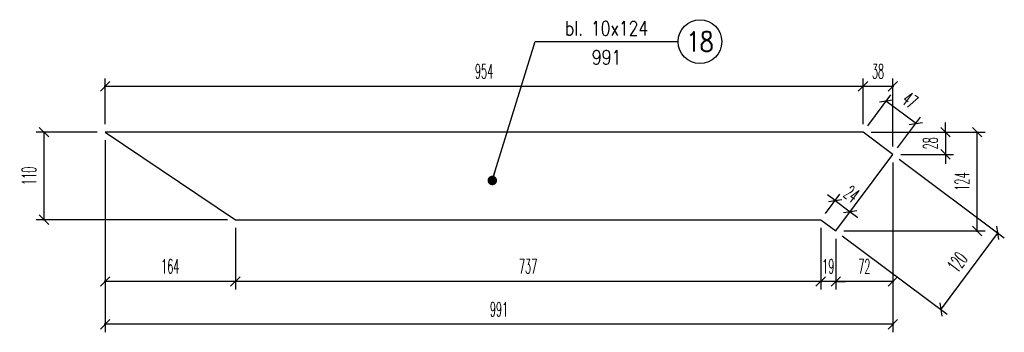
# Model space of a CAD drawing. Header units: millimetres. Extents: x -228255 to 14536, y -140109 to 119945.
# Tile 50 of 123: x -176340 to -175100, y 55522 to 55915. Entities that reach past the tile are written whole.
import ezdxf
from ezdxf.enums import TextEntityAlignment as Align

# ---------------------------------------------------------------- set-up
doc = ezdxf.new("R2010")
doc.units = ezdxf.units.MM
doc.header["$LTSCALE"] = 2.5
for name, color, linetype in [('Opisy_stal', 7, 'Continuous'), ('stal', 4, 'Continuous'), ('Wymiary', 86, 'Continuous')]:
    doc.layers.add(name, color=color, linetype=linetype)
doc.styles.get("Standard").update_dxf_attribs({"font": 'romans.shx', "width": 0.65})
doc.styles.add('style3', font='romans.shx', dxfattribs={"width": 0.5})
doc.dimstyles.new('Skala_10', dxfattribs={"dimtxt": 18, "dimasz": 12, "dimexe": 10, "dimexo": 10, "dimgap": 10, "dimtad": 1, "dimdec": 0, "dimdsep": 46, "dimtxsty": 'style3', "dimblk": 'OBLIQUE', "dimcen": 0, "dimdle": 1, "dimclrd": 256, "dimclre": 256, "dimclrt": 31, "dimadec": 1, "dimazin": 0, "dimtfac": 1, "dimtdec": 0, "dimtix": 1, "dimtmove": 2, "dimatfit": 0, "dimldrblk": 'DOT', "dimfxl": 1, "dimtolj": 1, "dimtzin": 0, "dimlwd": -1, "dimlwe": -1, "dimarcsym": 0})
doc.dimstyles.new('Skala_10$7', dxfattribs={"dimscale": 0, "dimtxt": 18, "dimasz": 12, "dimexe": 10, "dimexo": 15, "dimgap": 5, "dimtad": 1, "dimdec": 0, "dimrnd": 0.5, "dimzin": 9, "dimdsep": 46, "dimtxsty": 'Standard', "dimblk1": 'OBLIQUE', "dimblk2": 'OBLIQUE', "dimsah": 1, "dimcen": 10, "dimdle": 10, "dimclrt": 31, "dimadec": 0, "dimazin": 0, "dimtfac": 1, "dimtdec": 0, "dimtmove": 2, "dimatfit": 3, "dimldrblk": 'DOT', "dimfxl": 1, "dimtolj": 1, "dimtzin": 9, "dimarcsym": 0})

# ---------------------------------------------------------------- blocks, each defined once
blk = doc.blocks.new('_Oblique')
at = {"color": 0, "linetype": 'ByBlock', "lineweight": -2}
blk.add_line((-0.5, -0.5), (0.5, 0.5), dxfattribs=at)
blk = doc.blocks.new('*D867')
at = {"layer": 'Defpoints', "color": 0, "ltscale": 0.5, "transparency": 16777216}
for p in [(-176232.1, 55773.8), (-175240.7, 55745.8), (-176232.1, 55532.4)]:
    blk.add_point(p, dxfattribs=at)
at = {"layer": 'Wymiary', "ltscale": 0.5, "transparency": 16777216}
for p, q in [((-176232.1, 55763.8), (-176232.1, 55522.4)), ((-175240.7, 55735.8), (-175240.7, 55522.4)), ((-175239.7, 55532.4), (-176233.1, 55532.4))]:
    blk.add_line(p, q, dxfattribs=at)
at = {"layer": 'Wymiary', "ltscale": 0.5, "transparency": 16777216, "xscale": 12, "yscale": 12, "zscale": 12, "rotation": 180}
blk.add_blockref('_Oblique', (-176232.1, 55532.4), dxfattribs=at)
at = {"layer": 'Wymiary', "ltscale": 0.5, "transparency": 16777216, "xscale": 12, "yscale": 12, "zscale": 12}
blk.add_blockref('_Oblique', (-175240.7, 55532.4), dxfattribs=at)
at = {"layer": 'Wymiary', "color": 31, "ltscale": 0.5, "transparency": 16777216, "insert": (-175736.4, 55551.4), "char_height": 18, "attachment_point": 5, "style": 'style3'}
blk.add_mtext('\\A1;991', dxfattribs=at)
blk = doc.blocks.new('_Dot')
at = {"color": 0, "linetype": 'ByBlock', "lineweight": -2}
blk.add_line((-0.5, 0), (-1, 0), dxfattribs=at)
at = {"color": 0, "linetype": 'ByBlock', "const_width": 0.5}
blk.add_lwpolyline([(-0.25, 0, 1), (0.25, 0, 1)], format="xyb", close=True, dxfattribs=at)
blk = doc.blocks.new('*D868')
at = {"layer": 'Defpoints', "color": 0, "ltscale": 0.5, "transparency": 16777216}
for p in [(-175278.2, 55831.3), (-175278.2, 55773.8), (-175240.7, 55745.8)]:
    blk.add_point(p, dxfattribs=at)
at = {"layer": 'Wymiary', "ltscale": 0.5, "transparency": 16777216}
for p, q in [((-175278.2, 55783.8), (-175278.2, 55841.3)), ((-175240.7, 55755.8), (-175240.7, 55841.3)), ((-175239.7, 55831.3), (-175279.2, 55831.3))]:
    blk.add_line(p, q, dxfattribs=at)
at = {"layer": 'Wymiary', "ltscale": 0.5, "transparency": 16777216, "xscale": 12, "yscale": 12, "zscale": 12, "rotation": 180}
blk.add_blockref('_Oblique', (-175278.2, 55831.3), dxfattribs=at)
at = {"layer": 'Wymiary', "ltscale": 0.5, "transparency": 16777216, "xscale": 12, "yscale": 12, "zscale": 12}
blk.add_blockref('_Oblique', (-175240.7, 55831.3), dxfattribs=at)
at = {"layer": 'Wymiary', "color": 31, "ltscale": 0.5, "transparency": 16777216, "insert": (-175259.5, 55850.3), "char_height": 18, "attachment_point": 5, "style": 'style3'}
blk.add_mtext('\\A1;38', dxfattribs=at)
blk = doc.blocks.new('*D869')
at = {"layer": 'Defpoints', "color": 0, "ltscale": 0.5, "transparency": 16777216}
for p in [(-176232.1, 55831.3), (-176232.1, 55773.8), (-175278.2, 55773.8)]:
    blk.add_point(p, dxfattribs=at)
at = {"layer": 'Wymiary', "ltscale": 0.5, "transparency": 16777216}
for p, q in [((-176232.1, 55783.8), (-176232.1, 55841.3)), ((-175278.2, 55783.8), (-175278.2, 55841.3)), ((-175277.2, 55831.3), (-176233.1, 55831.3))]:
    blk.add_line(p, q, dxfattribs=at)
at = {"layer": 'Wymiary', "ltscale": 0.5, "transparency": 16777216, "xscale": 12, "yscale": 12, "zscale": 12, "rotation": 180}
blk.add_blockref('_Oblique', (-176232.1, 55831.3), dxfattribs=at)
at = {"layer": 'Wymiary', "ltscale": 0.5, "transparency": 16777216, "xscale": 12, "yscale": 12, "zscale": 12}
blk.add_blockref('_Oblique', (-175278.2, 55831.3), dxfattribs=at)
at = {"layer": 'Wymiary', "color": 31, "ltscale": 0.5, "transparency": 16777216, "insert": (-175755.2, 55850.3), "char_height": 18, "attachment_point": 5, "style": 'style3'}
blk.add_mtext('\\A1;954', dxfattribs=at)
blk = doc.blocks.new('*D870')
at = {"layer": 'Defpoints', "color": 0, "ltscale": 0.5, "transparency": 16777216}
for p in [(-175240.7, 55745.8), (-175312.5, 55649.7), (-175312.5, 55586.2)]:
    blk.add_point(p, dxfattribs=at)
at = {"layer": 'Wymiary', "ltscale": 0.5, "transparency": 16777216}
for p, q in [((-175240.7, 55735.8), (-175240.7, 55576.2)), ((-175312.5, 55639.7), (-175312.5, 55576.2)), ((-175239.7, 55586.2), (-175313.5, 55586.2))]:
    blk.add_line(p, q, dxfattribs=at)
at = {"layer": 'Wymiary', "ltscale": 0.5, "transparency": 16777216, "xscale": 12, "yscale": 12, "zscale": 12, "rotation": 180}
blk.add_blockref('_Oblique', (-175312.5, 55586.2), dxfattribs=at)
at = {"layer": 'Wymiary', "ltscale": 0.5, "transparency": 16777216, "xscale": 12, "yscale": 12, "zscale": 12}
blk.add_blockref('_Oblique', (-175240.7, 55586.2), dxfattribs=at)
at = {"layer": 'Wymiary', "color": 31, "ltscale": 0.5, "transparency": 16777216, "insert": (-175276.6, 55605.2), "char_height": 18, "attachment_point": 5, "style": 'style3'}
blk.add_mtext('\\A1;72', dxfattribs=at)
blk = doc.blocks.new('*D871')
at = {"layer": 'Defpoints', "color": 0, "ltscale": 0.5, "transparency": 16777216}
for p in [(-175331.5, 55663.8), (-175312.5, 55649.7), (-175331.5, 55586.2)]:
    blk.add_point(p, dxfattribs=at)
at = {"layer": 'Wymiary', "ltscale": 0.5, "transparency": 16777216}
for p, q in [((-175331.5, 55653.8), (-175331.5, 55576.2)), ((-175312.5, 55639.7), (-175312.5, 55576.2)), ((-175331.5, 55586.2), (-175343.5, 55586.2)), ((-175312.5, 55586.2), (-175331.5, 55586.2)), ((-175312.5, 55586.2), (-175300.5, 55586.2))]:
    blk.add_line(p, q, dxfattribs=at)
at = {"layer": 'Wymiary', "ltscale": 0.5, "transparency": 16777216, "xscale": 12, "yscale": 12, "zscale": 12}
blk.add_blockref('_Oblique', (-175331.5, 55586.2), dxfattribs=at)
at = {"layer": 'Wymiary', "ltscale": 0.5, "transparency": 16777216, "xscale": 12, "yscale": 12, "zscale": 12, "rotation": 180}
blk.add_blockref('_Oblique', (-175312.5, 55586.2), dxfattribs=at)
at = {"layer": 'Wymiary', "color": 31, "ltscale": 0.5, "transparency": 16777216, "insert": (-175322, 55605.2), "char_height": 18, "attachment_point": 5, "style": 'style3'}
blk.add_mtext('\\A1;19', dxfattribs=at)
blk = doc.blocks.new('*D872')
at = {"layer": 'Defpoints', "color": 0, "ltscale": 0.5, "transparency": 16777216}
for p in [(-176068.1, 55663.8), (-175331.5, 55663.8), (-176068.1, 55586.2)]:
    blk.add_point(p, dxfattribs=at)
at = {"layer": 'Wymiary', "ltscale": 0.5, "transparency": 16777216}
for p, q in [((-176068.1, 55653.8), (-176068.1, 55576.2)), ((-175331.5, 55653.8), (-175331.5, 55576.2)), ((-175330.5, 55586.2), (-176069.1, 55586.2))]:
    blk.add_line(p, q, dxfattribs=at)
at = {"layer": 'Wymiary', "ltscale": 0.5, "transparency": 16777216, "xscale": 12, "yscale": 12, "zscale": 12, "rotation": 180}
blk.add_blockref('_Oblique', (-176068.1, 55586.2), dxfattribs=at)
at = {"layer": 'Wymiary', "ltscale": 0.5, "transparency": 16777216, "xscale": 12, "yscale": 12, "zscale": 12}
blk.add_blockref('_Oblique', (-175331.5, 55586.2), dxfattribs=at)
at = {"layer": 'Wymiary', "color": 31, "ltscale": 0.5, "transparency": 16777216, "insert": (-175699.8, 55605.2), "char_height": 18, "attachment_point": 5, "style": 'style3'}
blk.add_mtext('\\A1;737', dxfattribs=at)
blk = doc.blocks.new('*D873')
at = {"layer": 'Defpoints', "color": 0, "ltscale": 0.5, "transparency": 16777216}
for p in [(-176232.1, 55773.8), (-176068.1, 55663.8), (-176232.1, 55586.2)]:
    blk.add_point(p, dxfattribs=at)
at = {"layer": 'Wymiary', "ltscale": 0.5, "transparency": 16777216}
for p, q in [((-176232.1, 55763.8), (-176232.1, 55576.2)), ((-176068.1, 55653.8), (-176068.1, 55576.2)), ((-176067.1, 55586.2), (-176233.1, 55586.2))]:
    blk.add_line(p, q, dxfattribs=at)
at = {"layer": 'Wymiary', "ltscale": 0.5, "transparency": 16777216, "xscale": 12, "yscale": 12, "zscale": 12, "rotation": 180}
blk.add_blockref('_Oblique', (-176232.1, 55586.2), dxfattribs=at)
at = {"layer": 'Wymiary', "ltscale": 0.5, "transparency": 16777216, "xscale": 12, "yscale": 12, "zscale": 12}
blk.add_blockref('_Oblique', (-176068.1, 55586.2), dxfattribs=at)
at = {"layer": 'Wymiary', "color": 31, "ltscale": 0.5, "transparency": 16777216, "insert": (-176150.1, 55605.2), "char_height": 18, "attachment_point": 5, "style": 'style3'}
blk.add_mtext('\\A1;164', dxfattribs=at)
blk = doc.blocks.new('*D874')
at = {"layer": 'Defpoints', "color": 0, "ltscale": 0.5, "transparency": 16777216}
for p in [(-175278.2, 55773.8), (-175134.7, 55773.8), (-175312.5, 55649.7)]:
    blk.add_point(p, dxfattribs=at)
at = {"layer": 'Wymiary', "ltscale": 0.5, "transparency": 16777216}
for p, q in [((-175268.2, 55773.8), (-175124.7, 55773.8)), ((-175134.7, 55648.7), (-175134.7, 55774.8)), ((-175302.5, 55649.7), (-175124.7, 55649.7))]:
    blk.add_line(p, q, dxfattribs=at)
at = {"layer": 'Wymiary', "ltscale": 0.5, "transparency": 16777216, "xscale": 12, "yscale": 12, "zscale": 12}
for p, rotation in [((-175134.7, 55773.8), 90), ((-175134.7, 55649.7), 270)]:
    blk.add_blockref('_Oblique', p, dxfattribs=dict(at, rotation=rotation))
at = {"layer": 'Wymiary', "color": 31, "ltscale": 0.5, "transparency": 16777216, "insert": (-175153.7, 55711.7), "char_height": 18, "attachment_point": 5, "rotation": 90, "style": 'style3'}
blk.add_mtext('\\A1;124', dxfattribs=at)
blk = doc.blocks.new('*D875')
at = {"layer": 'Defpoints', "color": 0, "ltscale": 0.5, "transparency": 16777216}
for p in [(-175278.2, 55773.8), (-175240.7, 55745.8), (-175174.5, 55745.8)]:
    blk.add_point(p, dxfattribs=at)
at = {"layer": 'Wymiary', "ltscale": 0.5, "transparency": 16777216}
for p, q in [((-175174.5, 55773.8), (-175174.5, 55785.8)), ((-175268.2, 55773.8), (-175164.5, 55773.8)), ((-175174.5, 55773.8), (-175174.5, 55745.8)), ((-175230.7, 55745.8), (-175164.5, 55745.8)), ((-175174.5, 55745.8), (-175174.5, 55733.8))]:
    blk.add_line(p, q, dxfattribs=at)
at = {"layer": 'Wymiary', "ltscale": 0.5, "transparency": 16777216, "xscale": 12, "yscale": 12, "zscale": 12}
for p, rotation in [((-175174.5, 55773.8), 270), ((-175174.5, 55745.8), 90)]:
    blk.add_blockref('_Oblique', p, dxfattribs=dict(at, rotation=rotation))
at = {"layer": 'Wymiary', "color": 31, "ltscale": 0.5, "transparency": 16777216, "insert": (-175193.5, 55759.8), "char_height": 18, "attachment_point": 5, "rotation": 90, "style": 'style3'}
blk.add_mtext('\\A1;28', dxfattribs=at)
blk = doc.blocks.new('Op_el_prawy')
at = {"color": 7}
blk.add_line((0, 0), (180, 0), dxfattribs=at)
blk.add_circle((207.5, 0), 27.5, dxfattribs=at)
at = {"color": 31, "width": 0.8}
for tag, p in [('ZK_120X120X5', (90, 7.803)), ('1000', (90, -28.62))]:
    blk.add_attdef(tag, text='', height=18, dxfattribs=at).set_placement(p, align=Align.CENTER)
blk.add_attdef('22', text='', height=25, dxfattribs=at).set_placement((207.5, 0), align=Align.MIDDLE)
blk = doc.blocks.new('*D1444')
at = {"layer": 'Defpoints', "color": 0, "ltscale": 0.5, "transparency": 16777216}
for p in [(-176309, 55773.8), (-176232.1, 55773.8), (-176068.1, 55663.8)]:
    blk.add_point(p, dxfattribs=at)
at = {"layer": 'Wymiary', "ltscale": 0.5, "transparency": 16777216}
for p, q in [((-176242.1, 55773.8), (-176319, 55773.8)), ((-176309, 55662.8), (-176309, 55774.8)), ((-176078.1, 55663.8), (-176319, 55663.8))]:
    blk.add_line(p, q, dxfattribs=at)
at = {"layer": 'Wymiary', "ltscale": 0.5, "transparency": 16777216, "xscale": 12, "yscale": 12, "zscale": 12}
for p, rotation in [((-176309, 55773.8), 90), ((-176309, 55663.8), 270)]:
    blk.add_blockref('_Oblique', p, dxfattribs=dict(at, rotation=rotation))
at = {"layer": 'Wymiary', "color": 31, "ltscale": 0.5, "transparency": 16777216, "insert": (-176328, 55718.8), "char_height": 18, "attachment_point": 5, "rotation": 90, "style": 'style3'}
blk.add_mtext('\\A1;110', dxfattribs=at)
blk = doc.blocks.new('*D1450')
at = {"layer": 'Defpoints', "color": 0, "ltscale": 0.5, "transparency": 16777216}
for p in [(-175294.5, 55673.7), (-175331.5, 55663.8), (-175299.5, 55667.1)]:
    blk.add_point(p, dxfattribs=at)
at = {"layer": 'Wymiary', "ltscale": 0.5, "transparency": 16777216}
for p, q in [((-175325.5, 55671.8), (-175307.5, 55695.9)), ((-175313.5, 55687.9), (-175323.1, 55695.1)), ((-175313.5, 55687.9), (-175294.5, 55673.7)), ((-175294.5, 55673.7), (-175284.9, 55666.6)), ((-175293.5, 55675.1), (-175288.5, 55681.8))]:
    blk.add_line(p, q, dxfattribs=at)
at = {"layer": 'Wymiary', "ltscale": 0.5, "transparency": 16777216, "xscale": 12, "yscale": 12, "zscale": 12}
for p, rotation in [((-175313.5, 55687.9), 323.2831969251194), ((-175294.5, 55673.7), 143.2831969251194)]:
    blk.add_blockref('_Oblique', p, dxfattribs=dict(at, rotation=rotation))
at = {"layer": 'Wymiary', "color": 31, "ltscale": 0.5, "transparency": 16777216, "insert": (-175292.6, 55696.1), "char_height": 18, "attachment_point": 5, "rotation": 323.2832, "style": 'style3'}
blk.add_mtext('\\A1;24', dxfattribs=at)
blk = doc.blocks.new('*D1451')
at = {"layer": 'Defpoints', "color": 0, "ltscale": 0.5, "transparency": 16777216}
for p in [(-175249.3, 55812.6), (-175278.2, 55773.8), (-175240.7, 55745.8)]:
    blk.add_point(p, dxfattribs=at)
at = {"layer": 'Wymiary', "ltscale": 0.5, "transparency": 16777216}
for p, q in [((-175272.3, 55781.8), (-175243.3, 55820.7)), ((-175211, 55784.1), (-175250.1, 55813.2)), ((-175234.7, 55753.9), (-175205.8, 55792.7))]:
    blk.add_line(p, q, dxfattribs=at)
at = {"layer": 'Wymiary', "ltscale": 0.5, "transparency": 16777216, "xscale": 12, "yscale": 12, "zscale": 12}
for p, rotation in [((-175249.3, 55812.6), 143.2831969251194), ((-175211.8, 55784.7), 323.2831969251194)]:
    blk.add_blockref('_Oblique', p, dxfattribs=dict(at, rotation=rotation))
at = {"layer": 'Wymiary', "color": 31, "ltscale": 0.5, "transparency": 16777216, "insert": (-175219.2, 55813.9), "char_height": 18, "attachment_point": 5, "rotation": 323.2832, "style": 'style3'}
blk.add_mtext('\\A1;47', dxfattribs=at)
blk = doc.blocks.new('*D1455')
at = {"layer": 'Defpoints', "color": 0, "ltscale": 0.5, "transparency": 16777216}
for p in [(-175240.7, 55745.8), (-175312.5, 55649.7), (-175108.5, 55647.2)]:
    blk.add_point(p, dxfattribs=at)
at = {"layer": 'Wymiary', "ltscale": 0.5, "transparency": 16777216}
for p, q in [((-175232.7, 55739.9), (-175100.5, 55641.2)), ((-175304.5, 55643.7), (-175172.2, 55545.1)), ((-175180.8, 55550.2), (-175107.9, 55648))]:
    blk.add_line(p, q, dxfattribs=at)
at = {"layer": 'Wymiary', "ltscale": 0.5, "transparency": 16777216, "xscale": 12, "yscale": 12, "zscale": 12}
for p, rotation in [((-175108.5, 55647.2), 53.28319692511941), ((-175180.2, 55551), 233.2831969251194)]:
    blk.add_blockref('_Oblique', p, dxfattribs=dict(at, rotation=rotation))
at = {"layer": 'Wymiary', "color": 31, "ltscale": 0.5, "transparency": 16777216, "insert": (-175159.6, 55610.5), "char_height": 18, "attachment_point": 5, "rotation": 53.2832, "style": 'style3'}
blk.add_mtext('\\A1;120', dxfattribs=at)

msp = doc.modelspace()

# ---------------------------------------------------------------- linework, layer by layer
at = {"layer": 'stal', "ltscale": 0.5}
msp.add_lwpolyline([(-175240.72, 55745.85), (-175278.24, 55773.83), (-176232.09, 55773.83), (-176068.12, 55663.83), (-175331.47, 55663.83), (-175312.47, 55649.65), (-175240.72, 55745.85)], dxfattribs=at)

# ---------------------------------------------------------------- block references
at = {"layer": 'Opisy_stal', "ltscale": 0.5}
msp.add_blockref('Op_el_prawy', (-175691.04, 55887.51), dxfattribs=at).add_auto_attribs({'1000': '991', 'ZK_120X120X5': 'bl. 10x124', '22': '18'})

# ---------------------------------------------------------------- dimensions: what is measured, and where the dimension line sits
at = {"layer": 'Wymiary', "ltscale": 0.5}
for base, p1, p2, picture, middle in [((-176232.09, 55831.32), (-175278.24, 55773.83), (-176232.09, 55773.83), '*D869', (-175755.17, 55850.32)), ((-175278.24, 55831.32), (-175240.72, 55745.85), (-175278.24, 55773.83), '*D868', (-175259.48, 55850.32)), ((-176232.09, 55532.42), (-175240.72, 55745.85), (-176232.09, 55773.83), '*D867', (-175736.41, 55551.42)), ((-176232.09, 55586.16), (-176068.12, 55663.83), (-176232.09, 55773.83), '*D873', (-176150.1, 55605.16)), ((-175312.47, 55586.16), (-175240.72, 55745.85), (-175312.47, 55649.65), '*D870', (-175276.6, 55605.16)), ((-176068.12, 55586.16), (-175331.47, 55663.83), (-176068.12, 55663.83), '*D872', (-175699.79, 55605.16)), ((-175331.47, 55586.16), (-175312.47, 55649.65), (-175331.47, 55663.83), '*D871', (-175321.97, 55605.16))]:
    dim = msp.add_linear_dim(base=base, p1=p1, p2=p2, dimstyle='Skala_10', dxfattribs=at)
    dim.commit()
    dim.dimension.update_dxf_attribs({"geometry": picture, "text_midpoint": middle})
for base, p1, p2, angle, picture, middle in [((-175249.29, 55812.64), (-175240.72, 55745.85), (-175278.24, 55773.83), 323.2832, '*D1451', (-175219.17, 55813.88)), ((-175174.49, 55745.85), (-175278.24, 55773.83), (-175240.72, 55745.85), 90, '*D875', (-175193.49, 55759.84)), ((-176309.03, 55773.83), (-176068.12, 55663.83), (-176232.09, 55773.83), 90, '*D1444', (-176328.03, 55718.83)), ((-175134.72, 55773.83), (-175312.47, 55649.65), (-175278.24, 55773.83), 90, '*D874', (-175153.72, 55711.74)), ((-175108.49, 55647.22), (-175312.47, 55649.65), (-175240.72, 55745.85), 53.2832, '*D1455', (-175159.59, 55610.49)), ((-175294.5, 55673.75), (-175331.47, 55663.83), (-175299.46, 55667.1), 323.2832, '*D1450', (-175292.64, 55696.06))]:
    dim = msp.add_linear_dim(base=base, p1=p1, p2=p2, angle=angle, dimstyle='Skala_10', dxfattribs=at)
    dim.commit()
    dim.dimension.update_dxf_attribs({"geometry": picture, "text_midpoint": middle})

# ---------------------------------------------------------------- leaders
at = {"layer": 'Opisy_stal', "ltscale": 0.5}
msp.add_leader([(-175744.84, 55713.11), (-175691.04, 55887.51)], dimstyle='Skala_10$7', override={"dimscale": 1, "dimtad": 0}, dxfattribs=at)

doc.saveas('drawing.dxf')
